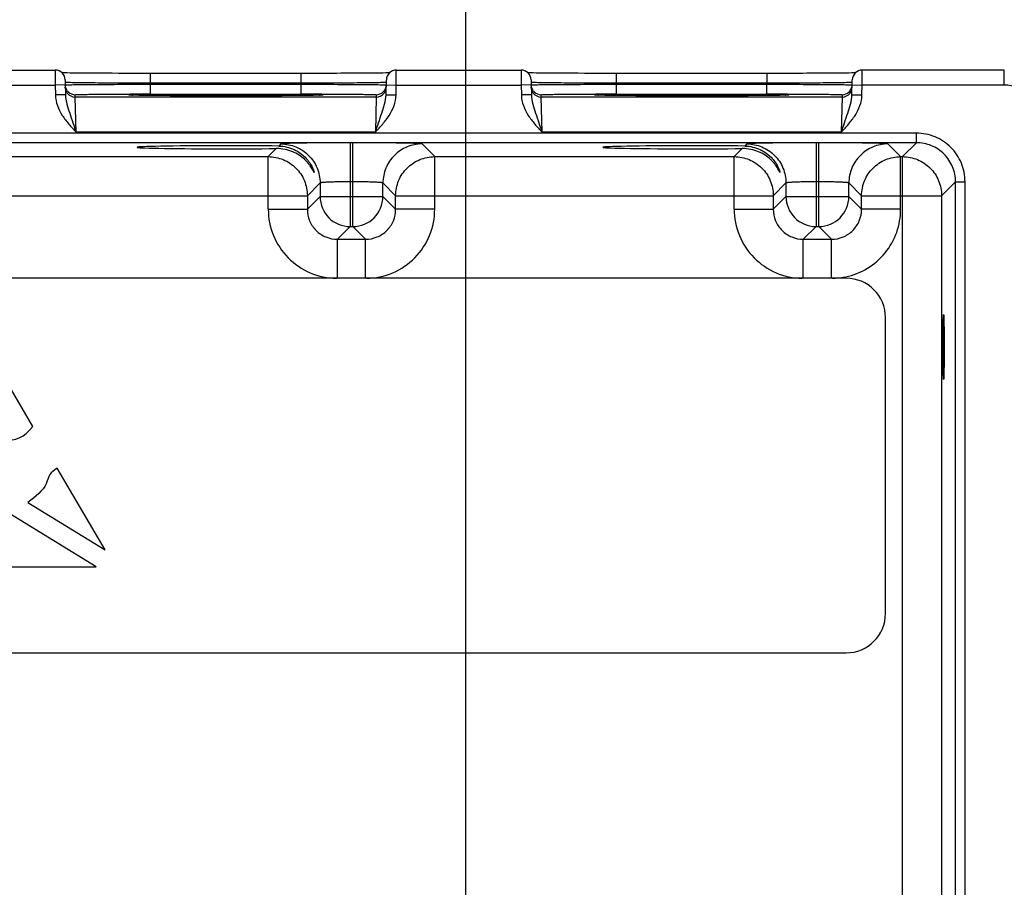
# Model space of a CAD drawing. Header units: inches. Extents: x 0 to 34, y 0 to 22.
# Tile 114 of 117: x 20.2 to 22.1, y 16 to 17.7. Entities that reach past the tile are written whole.
import ezdxf

# ---------------------------------------------------------------- set-up
doc = ezdxf.new("R2010")
doc.units = ezdxf.units.IN
doc.header["$LTSCALE"] = 1.87
doc.header["$MEASUREMENT"] = 0
doc.layers.get('0').update_dxf_attribs({"linetype": 'CONTINUOUS'})
doc.layers.add('03___PRT_ALL_CURVES', color=7, linetype='CONTINUOUS')
doc.layers.add('DIMENSIONS', color=7, linetype='CONTINUOUS')
doc.styles.get("Standard").update_dxf_attribs({"font": 'txt', "width": 0.8})
doc.dimstyles.new('DIMSTYLE_1', dxfattribs={"dimtxt": 0.125, "dimasz": 0.18, "dimexe": 0.125, "dimexo": 0.0625, "dimgap": 0.03125, "dimtad": 0, "dimtih": 1, "dimtoh": 1, "dimdsep": 46, "dimtxsty": 'STANDARD', "dimblk": '_FILLED', "dimblk1": '_FILLED', "dimblk2": '_FILLED', "dimcen": 0.09, "dimazin": 2, "dimtp": 0.001, "dimtm": 0.001, "dimtfac": 1, "dimtofl": 0, "dimtmove": 0, "dimatfit": 3, "dimldrblk": '_FILLED', "dimfxl": 1, "dimtolj": 1, "dimarcsym": 0})

# ---------------------------------------------------------------- blocks, each defined once
blk = doc.blocks.new('*D19')
at = {"layer": 'DIMENSIONS', "color": 2, "linetype": 'CONTINUOUS'}
blk.add_line((21.0716, 15.9214), (21.0716, 18.2702), dxfattribs=at)
at = {"layer": 'DIMENSIONS', "color": 2, "linetype": 'CONTINUOUS', "insert": (21.0091, 18.3327), "char_height": 0.125, "width": 1.425, "attachment_point": 1, "rotation": 90, "line_spacing_factor": 0.9}
blk.add_mtext('147.56{\\ftxt.shx;\\W1.000000;\\H0.125000; }[5.810]', dxfattribs=at)
blk = doc.blocks.new('_FILLED')
at = {"color": 0, "linetype": 'BYBLOCK'}
blk.add_solid([(0, 0), (-1, 0.174), (-1, -0.174)], dxfattribs=at)
blk = doc.blocks.new('*D20')
at = {"layer": 'DIMENSIONS', "color": 2, "linetype": 'CONTINUOUS'}
blk.add_line((22.2756, 14.1662), (22.2756, 13.4267), dxfattribs=at)
at = {"layer": 'DIMENSIONS', "color": 2, "linetype": 'CONTINUOUS', "insert": (22.2131, 13.3642), "char_height": 0.125, "width": 1.425, "attachment_point": 3, "rotation": 90, "line_spacing_factor": 0.9}
blk.add_mtext('178.15{\\ftxt.shx;\\W1.000000;\\H0.125000; }[7.014]', dxfattribs=at)

msp = doc.modelspace()

# ---------------------------------------------------------------- linework, layer by layer
at = {"color": 7, "linetype": 'CONTINUOUS'}
for p, q in [((20.003, 17.5827), (20.2521, 17.5827)), ((20.2521, 17.5827), (20.2522, 17.5527)), ((20.2762, 17.5769), (20.2711, 17.577)), ((20.282, 17.5768), (20.2762, 17.5769)), ((20.2884, 17.5767), (20.282, 17.5768)), ((20.2956, 17.5766), (20.2884, 17.5767)), ((20.3036, 17.5765), (20.2956, 17.5766)), ((20.3122, 17.5765), (20.3036, 17.5765)), ((20.3215, 17.5764), (20.3122, 17.5765)), ((20.3316, 17.5763), (20.3215, 17.5764)), ((20.3424, 17.5763), (20.3316, 17.5763)), ((20.3538, 17.5762), (20.3424, 17.5763)), ((20.3658, 17.5762), (20.3538, 17.5762)), ((20.3785, 17.5761), (20.3658, 17.5762)), ((20.3917, 17.5761), (20.3785, 17.5761)), ((20.4054, 17.576), (20.3917, 17.5761)), ((20.4196, 17.576), (20.4054, 17.576)), ((20.4342, 17.576), (20.4196, 17.576)), ((20.743, 17.576), (20.4342, 17.576)), ((20.4422, 17.5564), (20.4422, 17.576)), ((20.743, 17.5564), (20.743, 17.576)), ((20.7552, 17.576), (20.743, 17.576)), ((20.85, 17.5763), (20.8367, 17.5762)), ((20.8622, 17.5764), (20.85, 17.5763)), ((20.8733, 17.5765), (20.8622, 17.5764)), ((20.8832, 17.5766), (20.8733, 17.5765)), ((20.892, 17.5766), (20.8832, 17.5766)), ((20.8997, 17.5767), (20.892, 17.5766)), ((20.9064, 17.5768), (20.8997, 17.5767)), ((20.9121, 17.5769), (20.9064, 17.5768)), ((20.917, 17.577), (20.9121, 17.5769)), ((20.9195, 17.5771), (20.917, 17.577)), ((20.9329, 17.5527), (20.933, 17.5827)), ((20.933, 17.5827), (21.1821, 17.5827)), ((21.1821, 17.5827), (21.1822, 17.5527)), ((21.2062, 17.5769), (21.2011, 17.577)), ((21.212, 17.5768), (21.2062, 17.5769)), ((21.2184, 17.5767), (21.212, 17.5768)), ((21.2256, 17.5766), (21.2184, 17.5767)), ((21.2336, 17.5765), (21.2256, 17.5766)), ((21.2422, 17.5765), (21.2336, 17.5765)), ((21.2515, 17.5764), (21.2422, 17.5765)), ((21.2616, 17.5763), (21.2515, 17.5764)), ((21.2724, 17.5763), (21.2616, 17.5763)), ((21.2838, 17.5762), (21.2724, 17.5763)), ((21.2958, 17.5762), (21.2838, 17.5762)), ((21.3085, 17.5761), (21.2958, 17.5762)), ((21.3217, 17.5761), (21.3085, 17.5761)), ((21.3354, 17.576), (21.3217, 17.5761)), ((21.3496, 17.576), (21.3354, 17.576)), ((21.3642, 17.576), (21.3496, 17.576)), ((21.673, 17.576), (21.3642, 17.576)), ((21.3722, 17.5564), (21.3722, 17.576)), ((21.6852, 17.576), (21.673, 17.576)), ((21.673, 17.5564), (21.673, 17.576)), ((21.78, 17.5763), (21.7667, 17.5762)), ((21.7922, 17.5764), (21.78, 17.5763)), ((21.8033, 17.5765), (21.7922, 17.5764)), ((21.8132, 17.5766), (21.8033, 17.5765)), ((21.822, 17.5766), (21.8132, 17.5766)), ((21.8297, 17.5767), (21.822, 17.5766)), ((21.8364, 17.5768), (21.8297, 17.5767)), ((21.8421, 17.5769), (21.8364, 17.5768)), ((21.847, 17.577), (21.8421, 17.5769)), ((21.8495, 17.5771), (21.847, 17.577)), ((21.8629, 17.5527), (21.863, 17.5827)), ((22.1466, 17.5827), (21.863, 17.5827)), ((22.1466, 17.5527), (22.1466, 17.5827)), ((20.0029, 17.5527), (20.2522, 17.5527)), ((20.2722, 17.553), (20.2522, 17.5527)), ((20.2522, 17.5527), (20.2526, 17.5329)), ((20.2721, 17.563), (20.2726, 17.5333)), ((20.2724, 17.5579), (20.2722, 17.558)), ((20.4422, 17.5564), (20.4422, 17.5544)), ((20.743, 17.5564), (20.4422, 17.5564)), ((20.4422, 17.5348), (20.4422, 17.5544)), ((20.4422, 17.5544), (20.7429, 17.5544)), ((20.743, 17.5564), (20.7429, 17.5544)), ((20.7429, 17.5348), (20.7429, 17.5544)), ((20.913, 17.558), (20.9114, 17.5578)), ((20.9125, 17.5333), (20.9131, 17.563)), ((20.9129, 17.553), (20.9329, 17.5527)), ((20.9325, 17.5329), (20.9329, 17.5527)), ((20.9329, 17.5527), (21.1822, 17.5527)), ((21.2022, 17.553), (21.1822, 17.5527)), ((21.1822, 17.5527), (21.1826, 17.5329)), ((21.2021, 17.563), (21.2026, 17.5333)), ((21.2024, 17.5579), (21.2022, 17.558)), ((21.673, 17.5564), (21.3722, 17.5564)), ((21.3722, 17.5564), (21.3722, 17.5544)), ((21.3722, 17.5544), (21.6729, 17.5544)), ((21.3722, 17.5348), (21.3722, 17.5544)), ((21.673, 17.5564), (21.6729, 17.5544)), ((21.6729, 17.5348), (21.6729, 17.5544)), ((21.843, 17.558), (21.8414, 17.5578)), ((21.8425, 17.5333), (21.8431, 17.563)), ((21.8429, 17.553), (21.8629, 17.5527)), ((21.8625, 17.5329), (21.8629, 17.5527)), ((22.1466, 17.5527), (21.8629, 17.5527)), ((20.2726, 17.5333), (20.2526, 17.5329)), ((20.2923, 17.5288), (20.2922, 17.5335)), ((20.4085, 17.5324), (20.4061, 17.5325)), ((20.4115, 17.5323), (20.4085, 17.5324)), ((20.4149, 17.5323), (20.4115, 17.5323)), ((20.4189, 17.5322), (20.4149, 17.5323)), ((20.4235, 17.5321), (20.4189, 17.5322)), ((20.4286, 17.532), (20.4235, 17.5321)), ((20.4344, 17.532), (20.4286, 17.532)), ((20.4408, 17.5319), (20.4344, 17.532)), ((20.4478, 17.5318), (20.4408, 17.5319)), ((20.4422, 17.5348), (20.7429, 17.5348)), ((20.4554, 17.5317), (20.4478, 17.5318)), ((20.4637, 17.5317), (20.4554, 17.5317)), ((20.4726, 17.5316), (20.4637, 17.5317)), ((20.4822, 17.5315), (20.4726, 17.5316)), ((20.4924, 17.5315), (20.4822, 17.5315)), ((20.5031, 17.5314), (20.4924, 17.5315)), ((20.5145, 17.5314), (20.5031, 17.5314)), ((20.5264, 17.5314), (20.5145, 17.5314)), ((20.5387, 17.5313), (20.5264, 17.5314)), ((20.5516, 17.5313), (20.5387, 17.5313)), ((20.5648, 17.5313), (20.5516, 17.5313)), ((20.5784, 17.5313), (20.5648, 17.5313)), ((20.5926, 17.5312), (20.5784, 17.5313)), ((20.5926, 17.5312), (20.5894, 17.5312)), ((20.6065, 17.5313), (20.5926, 17.5312)), ((20.5956, 17.5312), (20.5926, 17.5312)), ((20.6196, 17.5313), (20.6065, 17.5313)), ((20.6323, 17.5313), (20.6196, 17.5313)), ((20.6447, 17.5313), (20.6323, 17.5313)), ((20.6567, 17.5313), (20.6447, 17.5313)), ((20.6683, 17.5314), (20.6567, 17.5313)), ((20.6793, 17.5314), (20.6683, 17.5314)), ((20.6899, 17.5315), (20.6793, 17.5314)), ((20.6998, 17.5315), (20.6899, 17.5315)), ((20.7093, 17.5316), (20.6998, 17.5315)), ((20.7181, 17.5317), (20.7093, 17.5316)), ((20.7263, 17.5317), (20.7181, 17.5317)), ((20.734, 17.5318), (20.7263, 17.5317)), ((20.741, 17.5319), (20.734, 17.5318)), ((20.7474, 17.5319), (20.741, 17.5319)), ((20.7533, 17.532), (20.7474, 17.5319)), ((20.7586, 17.5321), (20.7533, 17.532)), ((20.7633, 17.5321), (20.7586, 17.5321)), ((20.7676, 17.5322), (20.7633, 17.5321)), ((20.7713, 17.5323), (20.7676, 17.5322)), ((20.7745, 17.5324), (20.7713, 17.5323)), ((20.7772, 17.5324), (20.7745, 17.5324)), ((20.7821, 17.5326), (20.7804, 17.5325)), ((20.8929, 17.5335), (20.8928, 17.5288)), ((20.9125, 17.5333), (20.9325, 17.5329)), ((21.2026, 17.5333), (21.1826, 17.5329)), ((21.2223, 17.5288), (21.2222, 17.5335)), ((21.3385, 17.5324), (21.3361, 17.5325)), ((21.3415, 17.5323), (21.3385, 17.5324)), ((21.3449, 17.5323), (21.3415, 17.5323)), ((21.3489, 17.5322), (21.3449, 17.5323)), ((21.3535, 17.5321), (21.3489, 17.5322)), ((21.3586, 17.532), (21.3535, 17.5321)), ((21.3644, 17.532), (21.3586, 17.532)), ((21.3708, 17.5319), (21.3644, 17.532)), ((21.3778, 17.5318), (21.3708, 17.5319)), ((21.3722, 17.5348), (21.6729, 17.5348)), ((21.3854, 17.5317), (21.3778, 17.5318)), ((21.3937, 17.5317), (21.3854, 17.5317)), ((21.4026, 17.5316), (21.3937, 17.5317)), ((21.4122, 17.5315), (21.4026, 17.5316)), ((21.4224, 17.5315), (21.4122, 17.5315)), ((21.4331, 17.5314), (21.4224, 17.5315)), ((21.4445, 17.5314), (21.4331, 17.5314)), ((21.4564, 17.5314), (21.4445, 17.5314)), ((21.4687, 17.5313), (21.4564, 17.5314)), ((21.4816, 17.5313), (21.4687, 17.5313)), ((21.4948, 17.5313), (21.4816, 17.5313)), ((21.5084, 17.5313), (21.4948, 17.5313)), ((21.5226, 17.5312), (21.5084, 17.5313)), ((21.5226, 17.5312), (21.5194, 17.5312)), ((21.5365, 17.5313), (21.5226, 17.5312)), ((21.5256, 17.5312), (21.5226, 17.5312)), ((21.5496, 17.5313), (21.5365, 17.5313)), ((21.5623, 17.5313), (21.5496, 17.5313)), ((21.5747, 17.5313), (21.5623, 17.5313)), ((21.5867, 17.5313), (21.5747, 17.5313)), ((21.5983, 17.5314), (21.5867, 17.5313)), ((21.6093, 17.5314), (21.5983, 17.5314)), ((21.6199, 17.5315), (21.6093, 17.5314)), ((21.6298, 17.5315), (21.6199, 17.5315)), ((21.6393, 17.5316), (21.6298, 17.5315)), ((21.6481, 17.5317), (21.6393, 17.5316)), ((21.6563, 17.5317), (21.6481, 17.5317)), ((21.664, 17.5318), (21.6563, 17.5317)), ((21.671, 17.5319), (21.664, 17.5318)), ((21.6774, 17.5319), (21.671, 17.5319)), ((21.6833, 17.532), (21.6774, 17.5319)), ((21.6886, 17.5321), (21.6833, 17.532)), ((21.6933, 17.5321), (21.6886, 17.5321)), ((21.6976, 17.5322), (21.6933, 17.5321)), ((21.7059, 17.5324), (21.7029, 17.5323)), ((21.7084, 17.5325), (21.7059, 17.5324)), ((21.7104, 17.5325), (21.7084, 17.5325)), ((21.7121, 17.5326), (21.7104, 17.5325)), ((21.8229, 17.5335), (21.8228, 17.5288)), ((21.8425, 17.5333), (21.8625, 17.5329)), ((20.8928, 17.5288), (20.2923, 17.5288)), ((20.2939, 17.4588), (20.2923, 17.5288)), ((20.8928, 17.5288), (20.8912, 17.4588)), ((21.8228, 17.5288), (21.2223, 17.5288)), ((21.2239, 17.4588), (21.2223, 17.5288)), ((21.8228, 17.5288), (21.8212, 17.4588)), ((21.9713, 17.4566), (18.301, 17.4566)), ((20.8912, 17.4588), (20.2939, 17.4588)), ((21.8212, 17.4588), (21.2239, 17.4588)), ((21.9713, 17.4376), (21.9713, 17.4566)), ((21.9713, 17.4376), (18.301, 17.4376)), ((20.7028, 17.4352), (20.6986, 17.4309)), ((20.8463, 17.4375), (20.8408, 17.4375)), ((20.8408, 17.4375), (20.8408, 17.2702)), ((20.8463, 17.2702), (20.8463, 17.4375)), ((21.0097, 17.4098), (20.9843, 17.4352)), ((21.6328, 17.4352), (21.6286, 17.4309)), ((21.7763, 17.4375), (21.7708, 17.4375)), ((21.7708, 17.4375), (21.7708, 17.2702)), ((21.7763, 17.2702), (21.7763, 17.4375)), ((21.9397, 17.4098), (21.9143, 17.4352)), ((21.9713, 17.4376), (21.9434, 17.4098)), ((20.6935, 17.4259), (20.6774, 17.4098)), ((21.6235, 17.4259), (21.6074, 17.4098)), ((20.0797, 17.4098), (20.6774, 17.4098)), ((20.6774, 17.3048), (20.6774, 17.4098)), ((21.0097, 17.4098), (21.6074, 17.4098)), ((21.0097, 17.3048), (21.0097, 17.4098)), ((21.6074, 17.3048), (21.6074, 17.4098)), ((21.9397, 17.4098), (21.9434, 17.4098)), ((21.9397, 17.3048), (21.9397, 17.4098)), ((21.9434, 14.2871), (21.9434, 17.4098)), ((20.7808, 17.3572), (20.7554, 17.3318)), ((20.7808, 17.3572), (20.7808, 17.3302)), ((20.8463, 17.3596), (20.8408, 17.3596)), ((20.9063, 17.3302), (20.9063, 17.3572)), ((20.9317, 17.3318), (20.9063, 17.3572)), ((21.7108, 17.3572), (21.6854, 17.3318)), ((21.7108, 17.3572), (21.7108, 17.3302)), ((21.7763, 17.3596), (21.7708, 17.3596)), ((21.8363, 17.3302), (21.8363, 17.3572)), ((21.8617, 17.3318), (21.8363, 17.3572)), ((22.0492, 17.3596), (22.0214, 17.3318)), ((22.0492, 17.3596), (22.0682, 17.3596)), ((22.0492, 14.3373), (22.0492, 17.3596)), ((22.0682, 14.3373), (22.0682, 17.3596)), ((20.0017, 17.3318), (20.7554, 17.3318)), ((20.7554, 17.3318), (20.7554, 17.3048)), ((20.7808, 17.3302), (20.7554, 17.3048)), ((20.7808, 17.3302), (20.9063, 17.3302)), ((20.9063, 17.3302), (20.9317, 17.3048)), ((20.9317, 17.3318), (21.6854, 17.3318)), ((20.9317, 17.3048), (20.9317, 17.3318)), ((21.6854, 17.3318), (21.6854, 17.3048)), ((21.7108, 17.3302), (21.6854, 17.3048)), ((21.7108, 17.3302), (21.8363, 17.3302)), ((21.8363, 17.3302), (21.8617, 17.3048)), ((21.8617, 17.3318), (22.0214, 17.3318)), ((21.8617, 17.3048), (21.8617, 17.3318)), ((22.0214, 17.3318), (22.0214, 14.3651)), ((20.6774, 17.3048), (20.7554, 17.3048)), ((21.0097, 17.3048), (20.9317, 17.3048)), ((21.6074, 17.3048), (21.6854, 17.3048)), ((21.9397, 17.3048), (21.8617, 17.3048)), ((20.8408, 17.2702), (20.8154, 17.2448)), ((20.8408, 17.2702), (20.8463, 17.2702)), ((20.8463, 17.2702), (20.8717, 17.2448)), ((21.7708, 17.2702), (21.7454, 17.2448)), ((21.7708, 17.2702), (21.7763, 17.2702)), ((21.7763, 17.2702), (21.8017, 17.2448)), ((20.8154, 17.2448), (20.8717, 17.2448)), ((20.8154, 17.1668), (20.8154, 17.2448)), ((20.8717, 17.1668), (20.8717, 17.2448)), ((21.7454, 17.2448), (21.8017, 17.2448)), ((21.7454, 17.1668), (21.7454, 17.2448)), ((21.8017, 17.1668), (21.8017, 17.2448)), ((21.8308, 17.167), (18.4449, 17.167)), ((21.9095, 16.4977), (21.9095, 17.0883)), ((18.4449, 16.419), (21.8308, 16.419))]:
    msp.add_line(p, q, dxfattribs=at)
for points in [[(20.2711, 17.577), (20.2668, 17.577), (20.2656, 17.5771)], [(20.8367, 17.5762), (20.8222, 17.5762), (20.8146, 17.5761), (20.8068, 17.5761), (20.7987, 17.5761), (20.7904, 17.5761), (20.7818, 17.576), (20.7731, 17.576), (20.7642, 17.576), (20.7552, 17.576)], [(21.2011, 17.577), (21.1968, 17.577), (21.1956, 17.5771)], [(21.7667, 17.5762), (21.7522, 17.5762), (21.7446, 17.5761), (21.7368, 17.5761), (21.7287, 17.5761), (21.7204, 17.5761), (21.7118, 17.576), (21.7031, 17.576), (21.6942, 17.576), (21.6852, 17.576)], [(20.4061, 17.5325), (20.4041, 17.5326), (20.4033, 17.5326), (20.4026, 17.5326), (20.402, 17.5327), (20.4016, 17.5327), (20.4013, 17.5327), (20.4012, 17.5327)], [(20.7804, 17.5325), (20.7784, 17.5325), (20.7772, 17.5324)], [(20.784, 17.5327), (20.7839, 17.5327), (20.7836, 17.5327), (20.7832, 17.5327), (20.7827, 17.5326), (20.7821, 17.5326)], [(21.3361, 17.5325), (21.3341, 17.5326), (21.3333, 17.5326), (21.3326, 17.5326), (21.332, 17.5327), (21.3316, 17.5327), (21.3313, 17.5327), (21.3312, 17.5327)], [(21.7029, 17.5323), (21.6995, 17.5323), (21.6976, 17.5322)], [(21.714, 17.5327), (21.7139, 17.5327), (21.7136, 17.5327), (21.7132, 17.5327), (21.7127, 17.5326), (21.7121, 17.5326)]]:
    msp.add_lwpolyline(points, dxfattribs=at)
for centre, radius, start, end in [((20.2521, 17.5627), 0.02, 1.0073, 89.9949), ((20.9331, 17.5627), 0.02, 90.0051, 178.9927), ((21.1821, 17.5627), 0.02, 1.0073, 89.9949), ((21.8631, 17.5627), 0.02, 90.0051, 178.9927), ((20.2923, 17.5535), 0.0201, 216.6322, 225.8987), ((20.2923, 17.5488), 0.02, 216.601, 270.0008), ((20.2922, 17.5535), 0.02, 225.8868, 270.0057), ((20.4417, 1.1078), 16.427, 89.99817, 90.14162), ((20.4189, 17.9454), 0.4131, 268.1219, 268.2426), ((20.743, 0.7699), 16.7649, 89.85938, 90.00038), ((20.769, 17.8624), 0.33, 271.8953, 272.0431), ((20.8928, 17.5488), 0.02, 269.9992, 323.3982), ((20.8929, 17.5535), 0.02, 269.9943, 314.115), ((20.8928, 17.5535), 0.0201, 314.1031, 323.3681), ((21.2223, 17.5535), 0.0201, 216.6322, 225.8987), ((21.2223, 17.5488), 0.02, 216.601, 270.0008), ((21.2222, 17.5535), 0.02, 225.8868, 270.0057), ((21.3717, 1.1078), 16.427, 89.99817, 90.14162), ((21.3489, 17.9454), 0.4131, 268.1219, 268.2426), ((21.673, 0.7699), 16.7649, 89.85938, 90.00038), ((21.699, 17.8624), 0.33, 271.8953, 272.0431), ((21.8228, 17.5488), 0.02, 269.9992, 323.3982), ((21.8229, 17.5535), 0.02, 269.9943, 314.115), ((21.8228, 17.5535), 0.0201, 314.1031, 323.3681), ((20.8408, 17.3302), 0.06, 180.021, 269.979), ((20.8463, 17.3302), 0.06, 270.021, 359.979), ((21.7708, 17.3302), 0.06, 180.021, 269.979), ((21.7763, 17.3302), 0.06, 270.021, 359.979), ((21.8017, 17.3051), 0.1382, 270.8586, 279.7815), ((21.8018, 17.3046), 0.1378, 279.788, 281.8377), ((21.8308, 17.0883), 0.0787, 0, 90), ((21.8308, 16.4977), 0.0787, 270, 360)]:
    msp.add_arc(centre, radius, start, end, dxfattribs=at)
for centre in [(20.5926, 17.4285), (21.5226, 17.4285)]:
    msp.add_ellipse(centre, major_axis=(0.1771, 0), ratio=0.017455, start_param=0.92934, end_param=5.318939, dxfattribs=at)
msp.add_ellipse((22.0254, 17.0296), major_axis=(0, 0.065), ratio=0.017455, dxfattribs=at)
for points, knots in [([(20.2722, 17.5531), (20.2722, 17.5532), (20.2727, 17.5531), (20.2731, 17.5533), (20.2742, 17.5533), (20.2756, 17.5533), (20.2775, 17.5534), (20.2807, 17.5534), (20.2857, 17.5535), (20.2928, 17.5536), (20.3013, 17.5537), (20.3112, 17.5538), (20.3224, 17.5539), (20.3347, 17.554), (20.3531, 17.5541), (20.378, 17.5542), (20.4095, 17.5544), (20.4311, 17.5544), (20.4422, 17.5544)], [0, 0, 0, 0, 0.001233, 0.004848, 0.010852, 0.019239, 0.029989, 0.043073, 0.076121, 0.118066, 0.16851, 0.226961, 0.292863, 0.365575, 0.444403, 0.617311, 0.804911, 1, 1, 1, 1]), ([(20.4422, 17.5564), (20.4212, 17.5564), (20.3908, 17.5565), (20.3518, 17.5567), (20.3268, 17.5569), (20.3059, 17.5572), (20.2899, 17.5574), (20.2798, 17.5576), (20.2746, 17.5578), (20.273, 17.5579), (20.2724, 17.5579)], [0, 0, 0, 0, 0.370013, 0.538499, 0.68776, 0.812464, 0.908153, 0.971409, 0.990127, 1, 1, 1, 1]), ([(20.7429, 17.5544), (20.754, 17.5544), (20.7757, 17.5544), (20.8071, 17.5542), (20.832, 17.5541), (20.8504, 17.554), (20.8627, 17.5539), (20.8739, 17.5538), (20.8838, 17.5537), (20.8923, 17.5536), (20.8994, 17.5535), (20.9044, 17.5534), (20.9077, 17.5534), (20.9095, 17.5533), (20.9109, 17.5533), (20.912, 17.5533), (20.9124, 17.5531), (20.9129, 17.5532), (20.9129, 17.5531)], [0, 0, 0, 0, 0.195087, 0.382686, 0.555593, 0.634422, 0.707134, 0.773036, 0.831488, 0.881932, 0.923878, 0.956926, 0.97001, 0.98076, 0.989148, 0.995152, 0.998767, 1, 1, 1, 1]), ([(20.9114, 17.5578), (20.9092, 17.5577), (20.9029, 17.5576), (20.891, 17.5573), (20.8744, 17.5571), (20.8444, 17.5568), (20.8001, 17.5565), (20.7629, 17.5564), (20.743, 17.5564)], [0, 0, 0, 0, 0.040334, 0.111492, 0.211196, 0.33624, 0.645587, 1, 1, 1, 1]), ([(21.2022, 17.5531), (21.2022, 17.5532), (21.2027, 17.5531), (21.2031, 17.5533), (21.2042, 17.5533), (21.2056, 17.5533), (21.2075, 17.5534), (21.2107, 17.5534), (21.2157, 17.5535), (21.2228, 17.5536), (21.2313, 17.5537), (21.2412, 17.5538), (21.2524, 17.5539), (21.2647, 17.554), (21.2831, 17.5541), (21.308, 17.5542), (21.3395, 17.5544), (21.3611, 17.5544), (21.3722, 17.5544)], [0, 0, 0, 0, 0.001233, 0.004848, 0.010852, 0.019239, 0.029989, 0.043073, 0.076121, 0.118066, 0.16851, 0.226961, 0.292863, 0.365575, 0.444403, 0.617311, 0.804911, 1, 1, 1, 1]), ([(21.3722, 17.5564), (21.3512, 17.5564), (21.3208, 17.5565), (21.2818, 17.5567), (21.2568, 17.5569), (21.2359, 17.5572), (21.2199, 17.5574), (21.2098, 17.5576), (21.2046, 17.5578), (21.203, 17.5579), (21.2024, 17.5579)], [0, 0, 0, 0, 0.370013, 0.538499, 0.68776, 0.812464, 0.908153, 0.971409, 0.990127, 1, 1, 1, 1]), ([(21.6729, 17.5544), (21.684, 17.5544), (21.7057, 17.5544), (21.7371, 17.5542), (21.762, 17.5541), (21.7804, 17.554), (21.7927, 17.5539), (21.8039, 17.5538), (21.8138, 17.5537), (21.8223, 17.5536), (21.8294, 17.5535), (21.8344, 17.5534), (21.8377, 17.5534), (21.8395, 17.5533), (21.8409, 17.5533), (21.842, 17.5533), (21.8424, 17.5531), (21.8429, 17.5532), (21.8429, 17.5531)], [0, 0, 0, 0, 0.195087, 0.382686, 0.555593, 0.634422, 0.707134, 0.773036, 0.831488, 0.881932, 0.923878, 0.956926, 0.97001, 0.98076, 0.989148, 0.995152, 0.998767, 1, 1, 1, 1]), ([(21.8414, 17.5578), (21.8392, 17.5577), (21.8329, 17.5576), (21.821, 17.5573), (21.8044, 17.5571), (21.7744, 17.5568), (21.7301, 17.5565), (21.6929, 17.5564), (21.673, 17.5564)], [0, 0, 0, 0, 0.040334, 0.111492, 0.211196, 0.33624, 0.645587, 1, 1, 1, 1]), ([(22.2166, 17.4827), (22.2166, 17.4918), (22.213, 17.5102), (22.1974, 17.5335), (22.1741, 17.549), (22.1557, 17.5527), (22.1466, 17.5527)], [0, 0, 0, 0, 0.249999, 0.5, 0.75, 1, 1, 1, 1]), ([(20.2526, 17.5329), (20.2527, 17.5257), (20.2557, 17.5113), (20.2658, 17.4919), (20.2791, 17.4747), (20.289, 17.4641), (20.2939, 17.4588)], [0, 0, 0, 0, 0.24967, 0.499585, 0.749725, 1, 1, 1, 1]), ([(20.2726, 17.5333), (20.2727, 17.527), (20.2752, 17.5145), (20.2832, 17.4899), (20.2896, 17.4713), (20.2939, 17.4588)], [0, 0, 0, 0, 0.242979, 0.488472, 1, 1, 1, 1]), ([(20.2922, 17.5335), (20.2922, 17.5335), (20.2925, 17.5335), (20.2928, 17.5336), (20.2934, 17.5336), (20.2947, 17.5337), (20.2969, 17.5338), (20.3003, 17.5339), (20.3046, 17.534), (20.3098, 17.5341), (20.3159, 17.5342), (20.3256, 17.5343), (20.3395, 17.5344), (20.3581, 17.5346), (20.3789, 17.5347), (20.3935, 17.5347), (20.4011, 17.5347)], [0, 0, 0, 0, 0.00122, 0.004616, 0.010236, 0.01808, 0.04041, 0.071458, 0.111037, 0.158879, 0.214683, 0.278081, 0.425961, 0.598666, 0.7917, 1, 1, 1, 1]), ([(20.4054, 17.5325), (20.4032, 17.5326), (20.3945, 17.5329), (20.4032, 17.5333), (20.4053, 17.5334)], [0, 0, 0, 0, 0.501754, 1, 1, 1, 1]), ([(20.4053, 17.5334), (20.414, 17.5337), (20.437, 17.534), (20.4786, 17.5343), (20.5324, 17.5346), (20.5718, 17.5346), (20.5926, 17.5346)], [0, 0, 0, 0, 0.138735, 0.369279, 0.666952, 1, 1, 1, 1]), ([(20.5894, 17.5312), (20.5692, 17.5313), (20.5309, 17.5313), (20.4786, 17.5315), (20.4377, 17.5319), (20.4149, 17.5322), (20.4062, 17.5325)], [0, 0, 0, 0, 0.330978, 0.626861, 0.857688, 1, 1, 1, 1]), ([(20.5926, 17.5346), (20.6131, 17.5346), (20.6519, 17.5346), (20.7052, 17.5344), (20.7467, 17.534), (20.77, 17.5337), (20.7788, 17.5334)], [0, 0, 0, 0, 0.330063, 0.626085, 0.857412, 1, 1, 1, 1]), ([(20.7799, 17.5325), (20.7714, 17.5322), (20.7487, 17.5319), (20.7078, 17.5315), (20.6549, 17.5313), (20.6161, 17.5313), (20.5956, 17.5312)], [0, 0, 0, 0, 0.138446, 0.36849, 0.666029, 1, 1, 1, 1]), ([(20.7788, 17.5334), (20.7798, 17.5334), (20.7816, 17.5333), (20.7837, 17.5332), (20.7849, 17.5331), (20.7855, 17.5331), (20.7859, 17.533), (20.7862, 17.533), (20.7863, 17.5329), (20.7859, 17.5329), (20.7856, 17.5328), (20.785, 17.5328), (20.7842, 17.5327), (20.7828, 17.5326), (20.7816, 17.5326), (20.7807, 17.5325)], [0, 0, 0, 0, 0.234367, 0.407964, 0.471754, 0.5201, 0.552992, 0.570575, 0.575041, 0.589691, 0.619585, 0.664932, 0.725715, 0.801872, 1, 1, 1, 1]), ([(20.7842, 17.5347), (20.7917, 17.5347), (20.8063, 17.5347), (20.8271, 17.5346), (20.8457, 17.5344), (20.8596, 17.5343), (20.8693, 17.5342), (20.8753, 17.5341), (20.8805, 17.534), (20.8848, 17.5339), (20.8882, 17.5338), (20.8904, 17.5337), (20.8917, 17.5336), (20.8923, 17.5336), (20.8926, 17.5335), (20.8929, 17.5335), (20.8929, 17.5335)], [0, 0, 0, 0, 0.208337, 0.401385, 0.574089, 0.721958, 0.785349, 0.841145, 0.88898, 0.928552, 0.959596, 0.981923, 0.989766, 0.995384, 0.99878, 1, 1, 1, 1]), ([(20.8912, 17.4588), (20.8955, 17.4713), (20.9019, 17.4899), (20.9099, 17.5145), (20.9124, 17.527), (20.9125, 17.5333)], [0, 0, 0, 0, 0.511558, 0.757067, 1, 1, 1, 1]), ([(20.8912, 17.4588), (20.8962, 17.4641), (20.906, 17.4747), (20.9193, 17.4919), (20.9294, 17.5113), (20.9324, 17.5257), (20.9325, 17.5329)], [0, 0, 0, 0, 0.250351, 0.50056, 0.750505, 1, 1, 1, 1]), ([(21.1826, 17.5329), (21.1827, 17.5257), (21.1857, 17.5113), (21.1958, 17.4919), (21.2091, 17.4747), (21.219, 17.4641), (21.2239, 17.4588)], [0, 0, 0, 0, 0.24967, 0.499585, 0.749725, 1, 1, 1, 1]), ([(21.2026, 17.5333), (21.2027, 17.527), (21.2052, 17.5145), (21.2132, 17.4899), (21.2196, 17.4713), (21.2239, 17.4588)], [0, 0, 0, 0, 0.242979, 0.488472, 1, 1, 1, 1]), ([(21.2222, 17.5335), (21.2222, 17.5335), (21.2225, 17.5335), (21.2228, 17.5336), (21.2234, 17.5336), (21.2247, 17.5337), (21.2269, 17.5338), (21.2303, 17.5339), (21.2346, 17.534), (21.2398, 17.5341), (21.2459, 17.5342), (21.2556, 17.5343), (21.2695, 17.5344), (21.2881, 17.5346), (21.3089, 17.5347), (21.3235, 17.5347), (21.3311, 17.5347)], [0, 0, 0, 0, 0.00122, 0.004616, 0.010236, 0.01808, 0.04041, 0.071458, 0.111037, 0.158879, 0.214683, 0.278081, 0.425961, 0.598666, 0.7917, 1, 1, 1, 1]), ([(21.3354, 17.5325), (21.3332, 17.5326), (21.3245, 17.5329), (21.3332, 17.5333), (21.3353, 17.5334)], [0, 0, 0, 0, 0.501754, 1, 1, 1, 1]), ([(21.3353, 17.5334), (21.344, 17.5337), (21.367, 17.534), (21.4086, 17.5343), (21.4624, 17.5346), (21.5018, 17.5346), (21.5226, 17.5346)], [0, 0, 0, 0, 0.138735, 0.369279, 0.666952, 1, 1, 1, 1]), ([(21.5194, 17.5312), (21.4992, 17.5313), (21.4609, 17.5313), (21.4086, 17.5315), (21.3677, 17.5319), (21.3449, 17.5322), (21.3362, 17.5325)], [0, 0, 0, 0, 0.330978, 0.626861, 0.857688, 1, 1, 1, 1]), ([(21.5226, 17.5346), (21.5431, 17.5346), (21.5819, 17.5346), (21.6352, 17.5344), (21.6767, 17.534), (21.7, 17.5337), (21.7088, 17.5334)], [0, 0, 0, 0, 0.330063, 0.626085, 0.857412, 1, 1, 1, 1]), ([(21.7099, 17.5325), (21.7014, 17.5322), (21.6787, 17.5319), (21.6378, 17.5315), (21.5849, 17.5313), (21.5461, 17.5313), (21.5256, 17.5312)], [0, 0, 0, 0, 0.138446, 0.36849, 0.666029, 1, 1, 1, 1]), ([(21.7088, 17.5334), (21.7098, 17.5334), (21.7116, 17.5333), (21.7137, 17.5332), (21.7149, 17.5331), (21.7155, 17.5331), (21.7159, 17.533), (21.7162, 17.533), (21.7163, 17.5329), (21.7159, 17.5329), (21.7156, 17.5328), (21.715, 17.5328), (21.7142, 17.5327), (21.7128, 17.5326), (21.7116, 17.5326), (21.7107, 17.5325)], [0, 0, 0, 0, 0.234367, 0.407964, 0.471754, 0.5201, 0.552992, 0.570575, 0.575041, 0.589691, 0.619585, 0.664932, 0.725715, 0.801872, 1, 1, 1, 1]), ([(21.7142, 17.5347), (21.7217, 17.5347), (21.7363, 17.5347), (21.7571, 17.5346), (21.7757, 17.5344), (21.7896, 17.5343), (21.7993, 17.5342), (21.8053, 17.5341), (21.8105, 17.534), (21.8148, 17.5339), (21.8182, 17.5338), (21.8204, 17.5337), (21.8217, 17.5336), (21.8223, 17.5336), (21.8226, 17.5335), (21.8229, 17.5335), (21.8229, 17.5335)], [0, 0, 0, 0, 0.208337, 0.401385, 0.574089, 0.721958, 0.785349, 0.841145, 0.88898, 0.928552, 0.959596, 0.981923, 0.989766, 0.995384, 0.99878, 1, 1, 1, 1]), ([(21.8212, 17.4588), (21.8255, 17.4713), (21.8319, 17.4899), (21.8399, 17.5145), (21.8424, 17.527), (21.8425, 17.5333)], [0, 0, 0, 0, 0.511558, 0.757067, 1, 1, 1, 1]), ([(21.8212, 17.4588), (21.8262, 17.4641), (21.836, 17.4747), (21.8493, 17.4919), (21.8594, 17.5113), (21.8624, 17.5257), (21.8625, 17.5329)], [0, 0, 0, 0, 0.250351, 0.50056, 0.750505, 1, 1, 1, 1]), ([(22.0682, 17.3596), (22.0682, 17.3723), (22.0632, 17.3978), (22.0416, 17.43), (22.0094, 17.4516), (21.9839, 17.4566), (21.9713, 17.4566)], [0, 0, 0, 0, 0.249953, 0.499998, 0.750045, 1, 1, 1, 1]), ([(20.8408, 17.4375), (20.8319, 17.4375), (20.8145, 17.4375), (20.7892, 17.4374), (20.7658, 17.4372), (20.748, 17.4369), (20.7353, 17.4367), (20.7272, 17.4365), (20.7202, 17.4363), (20.7144, 17.4361), (20.7097, 17.4359), (20.7066, 17.4357), (20.7047, 17.4355), (20.7038, 17.4354), (20.7032, 17.4353), (20.7029, 17.4353), (20.7028, 17.4352)], [0, 0, 0, 0, 0.192877, 0.378512, 0.549934, 0.70069, 0.766509, 0.825119, 0.875955, 0.918554, 0.952507, 0.977516, 0.98659, 0.993353, 0.997808, 1, 1, 1, 1]), ([(20.7028, 17.4352), (20.7129, 17.4352), (20.7334, 17.4311), (20.7594, 17.4138), (20.7767, 17.3878), (20.7808, 17.3673), (20.7808, 17.3572)], [0, 0, 0, 0, 0.249996, 0.5, 0.750004, 1, 1, 1, 1]), ([(20.9843, 17.4352), (20.9843, 17.4353), (20.9839, 17.4353), (20.9833, 17.4354), (20.9824, 17.4355), (20.9805, 17.4357), (20.9774, 17.4359), (20.9727, 17.4361), (20.9669, 17.4363), (20.9599, 17.4365), (20.9518, 17.4367), (20.9392, 17.4369), (20.9213, 17.4372), (20.8979, 17.4374), (20.8726, 17.4375), (20.8552, 17.4375), (20.8463, 17.4375)], [0, 0, 0, 0, 0.002192, 0.006647, 0.01341, 0.022484, 0.047493, 0.081446, 0.124045, 0.174881, 0.233491, 0.29931, 0.450066, 0.621488, 0.807123, 1, 1, 1, 1]), ([(20.9843, 17.4352), (20.9742, 17.4352), (20.9537, 17.4311), (20.9278, 17.4138), (20.9104, 17.3878), (20.9063, 17.3673), (20.9063, 17.3572)], [0, 0, 0, 0, 0.249996, 0.5, 0.750004, 1, 1, 1, 1]), ([(21.7708, 17.4375), (21.7619, 17.4375), (21.7445, 17.4375), (21.7192, 17.4374), (21.6958, 17.4372), (21.678, 17.4369), (21.6653, 17.4367), (21.6572, 17.4365), (21.6502, 17.4363), (21.6444, 17.4361), (21.6397, 17.4359), (21.6366, 17.4357), (21.6347, 17.4355), (21.6338, 17.4354), (21.6332, 17.4353), (21.6329, 17.4353), (21.6328, 17.4352)], [0, 0, 0, 0, 0.192877, 0.378512, 0.549934, 0.70069, 0.766509, 0.825119, 0.875955, 0.918554, 0.952507, 0.977516, 0.98659, 0.993353, 0.997808, 1, 1, 1, 1]), ([(21.6328, 17.4352), (21.6429, 17.4352), (21.6634, 17.4311), (21.6894, 17.4138), (21.7067, 17.3878), (21.7108, 17.3673), (21.7108, 17.3572)], [0, 0, 0, 0, 0.249996, 0.5, 0.750004, 1, 1, 1, 1]), ([(21.9143, 17.4352), (21.9143, 17.4353), (21.9139, 17.4353), (21.9133, 17.4354), (21.9124, 17.4355), (21.9105, 17.4357), (21.9074, 17.4359), (21.9027, 17.4361), (21.8969, 17.4363), (21.8899, 17.4365), (21.8818, 17.4367), (21.8692, 17.4369), (21.8513, 17.4372), (21.8279, 17.4374), (21.8026, 17.4375), (21.7852, 17.4375), (21.7763, 17.4375)], [0, 0, 0, 0, 0.002192, 0.006647, 0.01341, 0.022484, 0.047493, 0.081446, 0.124045, 0.174881, 0.233491, 0.29931, 0.450066, 0.621488, 0.807123, 1, 1, 1, 1]), ([(21.9143, 17.4352), (21.9042, 17.4352), (21.8837, 17.4311), (21.8578, 17.4138), (21.8404, 17.3878), (21.8363, 17.3673), (21.8363, 17.3572)], [0, 0, 0, 0, 0.249996, 0.5, 0.750004, 1, 1, 1, 1]), ([(22.0492, 17.3596), (22.0492, 17.3698), (22.0452, 17.3903), (22.0278, 17.4162), (22.0019, 17.4336), (21.9814, 17.4376), (21.9713, 17.4376)], [0, 0, 0, 0, 0.249952, 0.499998, 0.750045, 1, 1, 1, 1]), ([(20.7688, 17.3786), (20.7688, 17.3785), (20.7687, 17.3784), (20.7686, 17.3786), (20.7684, 17.3789), (20.768, 17.3796), (20.7674, 17.3807), (20.7667, 17.382), (20.7655, 17.3843), (20.7636, 17.3875), (20.7609, 17.3916), (20.7576, 17.396), (20.7538, 17.4004), (20.7478, 17.4063), (20.7388, 17.4133), (20.7259, 17.4202), (20.7105, 17.4249), (20.6994, 17.426), (20.6935, 17.4259)], [0, 0, 0, 0, 0.001626, 0.003175, 0.005899, 0.014828, 0.027915, 0.044524, 0.064056, 0.110139, 0.163105, 0.221191, 0.283369, 0.349112, 0.490356, 0.644932, 0.814212, 1, 1, 1, 1]), ([(20.6986, 17.4309), (20.7091, 17.4308), (20.7244, 17.4273), (20.7412, 17.4174), (20.751, 17.409), (20.7586, 17.4), (20.7634, 17.3923), (20.7661, 17.3866), (20.7676, 17.3831), (20.7684, 17.3805), (20.7688, 17.3791), (20.7688, 17.3786)], [0, 0, 0, 0, 0.337496, 0.486313, 0.623669, 0.749928, 0.86279, 0.911984, 0.953743, 0.984587, 1, 1, 1, 1]), ([(21.6988, 17.3786), (21.6988, 17.3785), (21.6987, 17.3784), (21.6986, 17.3786), (21.6984, 17.3789), (21.698, 17.3796), (21.6974, 17.3807), (21.6967, 17.382), (21.6955, 17.3843), (21.6936, 17.3875), (21.6909, 17.3916), (21.6876, 17.396), (21.6838, 17.4004), (21.6778, 17.4063), (21.6688, 17.4133), (21.6559, 17.4202), (21.6405, 17.4249), (21.6294, 17.426), (21.6235, 17.4259)], [0, 0, 0, 0, 0.001626, 0.003175, 0.005899, 0.014828, 0.027915, 0.044524, 0.064056, 0.110139, 0.163105, 0.221191, 0.283369, 0.349112, 0.490356, 0.644932, 0.814212, 1, 1, 1, 1]), ([(21.6286, 17.4309), (21.6391, 17.4308), (21.6544, 17.4273), (21.6712, 17.4174), (21.681, 17.409), (21.6886, 17.4), (21.6934, 17.3923), (21.6961, 17.3866), (21.6976, 17.3831), (21.6984, 17.3805), (21.6988, 17.3791), (21.6988, 17.3786)], [0, 0, 0, 0, 0.337496, 0.486313, 0.623669, 0.749928, 0.86279, 0.911984, 0.953743, 0.984587, 1, 1, 1, 1]), ([(20.6774, 17.4098), (20.6876, 17.4098), (20.7081, 17.4057), (20.734, 17.3884), (20.7514, 17.3625), (20.7554, 17.342), (20.7554, 17.3318)], [0, 0, 0, 0, 0.249996, 0.5, 0.750004, 1, 1, 1, 1]), ([(20.9317, 17.3318), (20.9317, 17.342), (20.9358, 17.3625), (20.9531, 17.3884), (20.979, 17.4057), (20.9996, 17.4098), (21.0097, 17.4098)], [0, 0, 0, 0, 0.249996, 0.5, 0.750004, 1, 1, 1, 1]), ([(21.6074, 17.4098), (21.6176, 17.4098), (21.6381, 17.4057), (21.664, 17.3884), (21.6814, 17.3625), (21.6854, 17.342), (21.6854, 17.3318)], [0, 0, 0, 0, 0.249996, 0.5, 0.750004, 1, 1, 1, 1]), ([(21.8617, 17.3318), (21.8617, 17.342), (21.8658, 17.3625), (21.8831, 17.3884), (21.909, 17.4057), (21.9296, 17.4098), (21.9397, 17.4098)], [0, 0, 0, 0, 0.249996, 0.5, 0.750004, 1, 1, 1, 1]), ([(21.9434, 17.4098), (21.9536, 17.4098), (21.9741, 17.4057), (22, 17.3884), (22.0174, 17.3625), (22.0214, 17.342), (22.0214, 17.3318)], [0, 0, 0, 0, 0.249996, 0.5, 0.750004, 1, 1, 1, 1]), ([(20.8408, 17.3596), (20.8369, 17.3596), (20.8293, 17.3595), (20.8183, 17.3594), (20.8082, 17.3592), (20.7992, 17.3589), (20.7927, 17.3586), (20.7884, 17.3583), (20.7858, 17.3581), (20.7838, 17.3579), (20.7823, 17.3577), (20.7814, 17.3575), (20.7808, 17.3573), (20.7808, 17.3572)], [0, 0, 0, 0, 0.192551, 0.377868, 0.548993, 0.6995, 0.823763, 0.874565, 0.917175, 0.951198, 0.976369, 0.992535, 1, 1, 1, 1]), ([(20.9063, 17.3572), (20.9063, 17.3573), (20.9057, 17.3575), (20.9049, 17.3577), (20.9033, 17.3579), (20.9013, 17.3581), (20.8988, 17.3583), (20.8944, 17.3586), (20.8879, 17.3589), (20.8789, 17.3592), (20.8688, 17.3594), (20.8578, 17.3595), (20.8502, 17.3596), (20.8463, 17.3596)], [0, 0, 0, 0, 0.007465, 0.023631, 0.048802, 0.082825, 0.125435, 0.176237, 0.3005, 0.451007, 0.622132, 0.807449, 1, 1, 1, 1]), ([(21.7708, 17.3596), (21.7669, 17.3596), (21.7593, 17.3595), (21.7483, 17.3594), (21.7382, 17.3592), (21.7292, 17.3589), (21.7227, 17.3586), (21.7184, 17.3583), (21.7158, 17.3581), (21.7138, 17.3579), (21.7123, 17.3577), (21.7114, 17.3575), (21.7108, 17.3573), (21.7108, 17.3572)], [0, 0, 0, 0, 0.192551, 0.377868, 0.548993, 0.6995, 0.823763, 0.874565, 0.917175, 0.951198, 0.976369, 0.992535, 1, 1, 1, 1]), ([(21.8363, 17.3572), (21.8363, 17.3573), (21.8357, 17.3575), (21.8349, 17.3577), (21.8333, 17.3579), (21.8313, 17.3581), (21.8288, 17.3583), (21.8244, 17.3586), (21.8179, 17.3589), (21.8089, 17.3592), (21.7988, 17.3594), (21.7878, 17.3595), (21.7802, 17.3596), (21.7763, 17.3596)], [0, 0, 0, 0, 0.007465, 0.023631, 0.048802, 0.082825, 0.125435, 0.176237, 0.3005, 0.451007, 0.622132, 0.807449, 1, 1, 1, 1]), ([(20.6774, 17.3048), (20.6774, 17.287), (20.6845, 17.2511), (20.7146, 17.2055), (20.7597, 17.1747), (20.7956, 17.1671), (20.8133, 17.1668)], [0, 0, 0, 0, 0.24999, 0.499997, 0.750003, 1, 1, 1, 1]), ([(20.7554, 17.3048), (20.7554, 17.297), (20.7585, 17.2812), (20.7719, 17.2613), (20.7918, 17.2479), (20.8076, 17.2448), (20.8154, 17.2448)], [0, 0, 0, 0, 0.249977, 0.500002, 0.750026, 1, 1, 1, 1]), ([(20.8717, 17.2448), (20.8795, 17.2448), (20.8953, 17.2479), (20.9152, 17.2613), (20.9286, 17.2812), (20.9317, 17.297), (20.9317, 17.3048)], [0, 0, 0, 0, 0.249977, 0.500002, 0.750026, 1, 1, 1, 1]), ([(20.8738, 17.1668), (20.8915, 17.1671), (20.9274, 17.1747), (20.9725, 17.2055), (21.0027, 17.2511), (21.0097, 17.287), (21.0097, 17.3048)], [0, 0, 0, 0, 0.25, 0.500007, 0.750013, 1, 1, 1, 1]), ([(21.6074, 17.3048), (21.6074, 17.287), (21.6145, 17.2511), (21.6446, 17.2055), (21.6897, 17.1747), (21.7256, 17.1671), (21.7433, 17.1668)], [0, 0, 0, 0, 0.24999, 0.499997, 0.750003, 1, 1, 1, 1]), ([(21.6854, 17.3048), (21.6854, 17.297), (21.6885, 17.2812), (21.7019, 17.2613), (21.7218, 17.2479), (21.7376, 17.2448), (21.7454, 17.2448)], [0, 0, 0, 0, 0.249977, 0.500002, 0.750026, 1, 1, 1, 1]), ([(21.8017, 17.2448), (21.8095, 17.2448), (21.8253, 17.2479), (21.8452, 17.2613), (21.8586, 17.2812), (21.8617, 17.297), (21.8617, 17.3048)], [0, 0, 0, 0, 0.249977, 0.500002, 0.750026, 1, 1, 1, 1]), ([(21.83, 17.1698), (21.8453, 17.173), (21.875, 17.1847), (21.9109, 17.2161), (21.9343, 17.2577), (21.9397, 17.2892), (21.9397, 17.3048)], [0, 0, 0, 0, 0.249997, 0.500006, 0.750011, 1, 1, 1, 1])]:
    msp.add_open_spline(points, degree=3, knots=knots, dxfattribs=at)
for points in [[(20.2762, 17.5416), (20.2738, 17.5448), (20.2723, 17.5491), (20.2722, 17.5531)], [(20.9089, 17.5416), (20.9114, 17.5448), (20.9128, 17.5491), (20.9129, 17.5531)], [(21.2062, 17.5416), (21.2038, 17.5448), (21.2023, 17.5491), (21.2022, 17.5531)], [(21.8389, 17.5416), (21.8414, 17.5448), (21.8428, 17.5491), (21.8429, 17.5531)], [(20.2763, 17.5369), (20.2738, 17.5401), (20.2724, 17.5444), (20.2723, 17.5484)], [(20.9089, 17.5369), (20.9113, 17.5401), (20.9127, 17.5444), (20.9128, 17.5484)], [(21.2063, 17.5369), (21.2038, 17.5401), (21.2024, 17.5444), (21.2023, 17.5484)], [(21.8389, 17.5369), (21.8413, 17.5401), (21.8427, 17.5444), (21.8428, 17.5484)]]:
    msp.add_open_spline(points, degree=3, dxfattribs=at)
at = {"layer": '03___PRT_ALL_CURVES', "color": 40, "linetype": 'CONTINUOUS'}
for p, q in [((20.2075, 16.871), (20.1349, 16.9947)), ((20.3519, 16.6248), (20.2562, 16.7878)), ((20.1976, 16.7194), (20.3519, 16.6248)), ((20.3339, 16.5907), (20.1649, 16.6943)), ((19.8979, 16.5907), (20.3339, 16.5907))]:
    msp.add_line(p, q, dxfattribs=at)
for points in [[(20.1349, 16.8408), (20.1817, 16.8444), (20.1878, 16.8481), (20.2075, 16.871)], [(20.2562, 16.7878), (20.2416, 16.7784), (20.2395, 16.7736), (20.2342, 16.7562)], [(20.2342, 16.7562), (20.2273, 16.7422), (20.2134, 16.7311), (20.1976, 16.7194)]]:
    msp.add_open_spline(points, degree=3, dxfattribs=at)

# ---------------------------------------------------------------- dimensions: what is measured, and where the dimension line sits
at = {"layer": 'DIMENSIONS', "color": 2, "linetype": 'CONTINUOUS'}
for feature_location, offset, origin, picture, middle in [((21.0716, 15.9214), (0, 2.3488), (15.2619, 15.8589), '*D19', (21.0716, 19.0452)), ((22.2756, 14.1662), (0, -0.7395), (15.2619, 17.4682), '*D20', (22.2756, 12.6517))]:
    dim = msp.add_ordinate_dim(feature_location=feature_location, offset=offset, dtype=1, origin=origin, dimstyle='DIMSTYLE_1', dxfattribs=at)
    dim.commit()
    dim.dimension.update_dxf_attribs({"geometry": picture, "text_midpoint": middle})

doc.saveas('drawing.dxf')
